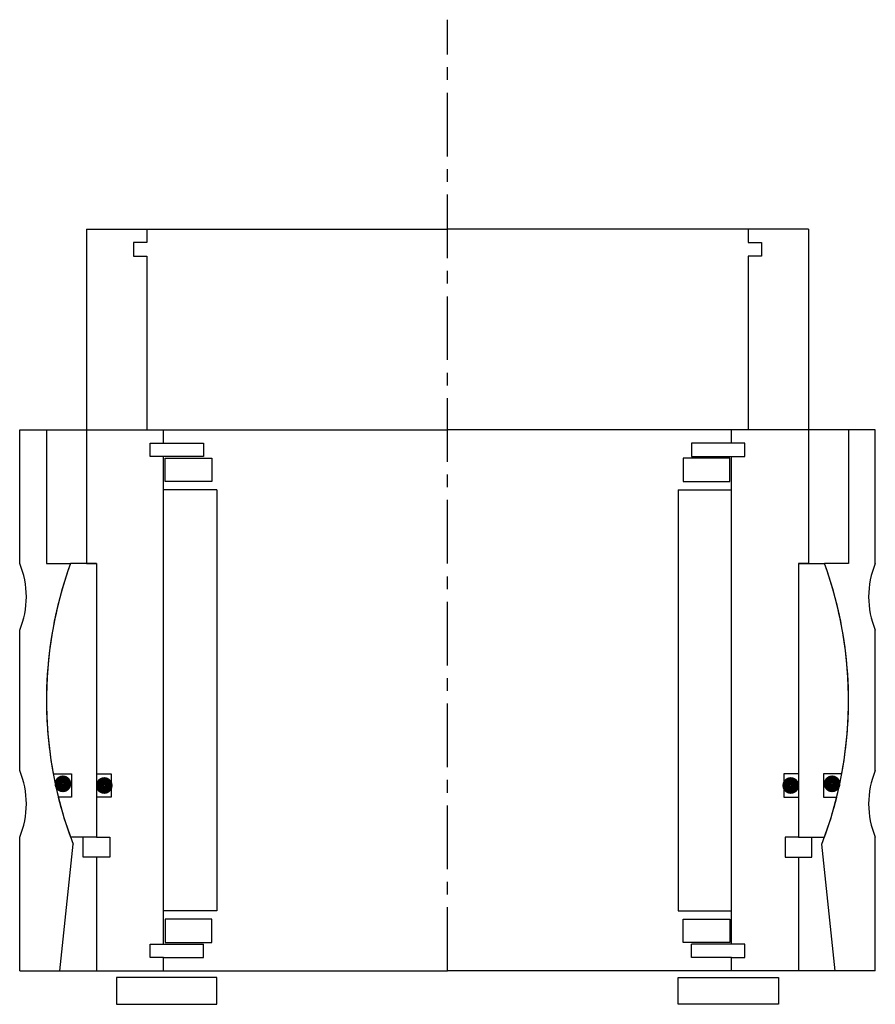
# Model space of a CAD drawing. Header units: millimetres. Extents: x -64 to 64, y -5 to 142.
import ezdxf

# ---------------------------------------------------------------- set-up
doc = ezdxf.new("R2010")
doc.units = ezdxf.units.MM
doc.header["$LTSCALE"] = 0.3
doc.header["$MEASUREMENT"] = 0
doc.linetypes.add('CENTER', pattern=[50.8, 31.75, -6.35, 6.35, -6.35])
doc.layers.get('0').update_dxf_attribs({"linetype": 'CONTINUOUS'})
doc.layers.add('Center', color=1, linetype='CENTER')

# ---------------------------------------------------------------- blocks, each defined once
blk = doc.blocks.new('house4S070')
for p, q in [((-64, 20.5), (-64, 40.5)), ((-64, 40.5), (-60, 40.5)), ((-60, 40.5), (0, 40.5)), ((-60, 40.5), (-60, 20.5)), ((60, 40.5), (0, 40.5)), ((60, 40.5), (60, 20.5)), ((64, 40.5), (60, 40.5)), ((64, 20.5), (64, 40.5)), ((-60, 20.5), (-56.39, 20.5)), ((60, 20.5), (56.39, 20.5)), ((-64, -10.5), (-64, 10.5)), ((64, -10.5), (64, 10.5)), ((-64, -40.5), (-64, -20.5)), ((64, -40.5), (64, -20.5)), ((-58, -40.5), (-56, -21.55)), ((58, -40.5), (56, -21.55)), ((-64, -40.5), (-58, -40.5)), ((-58, -40.5), (0, -40.5)), ((58, -40.5), (0, -40.5)), ((64, -40.5), (58, -40.5))]:
    blk.add_line(p, q)
for centre, radius, start, end in [((-76, 15.5), 13, 337.3801, 22.6199), ((0, 0), 60, 160.0216, 201.051), ((0, 0), 60, 338.949, 19.9784), ((76, 15.5), 13, 157.3801, 202.6199), ((-76, -15.5), 13, 337.3801, 22.6199), ((76, -15.5), 13, 157.3801, 202.6199)]:
    blk.add_arc(centre, radius, start, end)
blk = doc.blocks.new('innerhouse-4S069')
for p, q in [((-54, 70.5), (-54, 20.5)), ((-54, 70.5), (-45, 70.5)), ((-45, 70.5), (0, 70.5)), ((-45, 70.5), (-45, 68.5)), ((45, 70.5), (0, 70.5)), ((54, 70.5), (45, 70.5)), ((45, 70.5), (45, 68.5)), ((54, 70.5), (54, 20.5)), ((-45, 68.5), (-47, 68.5)), ((-47, 68.5), (-47, 66.5)), ((45, 68.5), (47, 68.5)), ((47, 68.5), (47, 66.5)), ((-47, 66.5), (-45, 66.5)), ((-45, 66.5), (-45, 40.5)), ((45, 66.5), (45, 40.5)), ((47, 66.5), (45, 66.5)), ((-45, 40.5), (-42.5, 40.5)), ((-42.5, 38.5), (-42.5, 40.5)), ((45, 40.5), (42.5, 40.5)), ((42.5, 38.5), (42.5, 40.5)), ((-44.5, 38.5), (-42.5, 38.5)), ((-44.5, 36.5), (-44.5, 38.5)), ((-42.5, 38.5), (-36.5, 38.5)), ((-36.5, 38.5), (-36.5, 36.5)), ((42.5, 38.5), (36.5, 38.5)), ((36.5, 38.5), (36.5, 36.5)), ((44.5, 38.5), (42.5, 38.5)), ((44.5, 36.5), (44.5, 38.5)), ((-36.5, 36.5), (-44.5, 36.5)), ((-42.5, -36.5), (-42.5, 36.5)), ((-42.25, 36.25), (-35.25, 36.25)), ((-42.25, 32.75), (-42.25, 36.25)), ((-35.25, 36.25), (-35.25, 32.75)), ((42.25, 36.25), (35.25, 36.25)), ((35.25, 36.25), (35.25, 32.75)), ((36.5, 36.5), (44.5, 36.5)), ((42.25, 32.75), (42.25, 36.25)), ((42.5, -36.5), (42.5, 36.5)), ((-35.25, 32.75), (-42.25, 32.75)), ((35.25, 32.75), (42.25, 32.75)), ((-34.5, 31.5), (-42.5, 31.5)), ((-34.5, 31.5), (-34.5, -31.5)), ((34.5, 31.5), (34.5, -31.5)), ((34.5, 31.5), (42.5, 31.5)), ((-52.5, 20.5), (-56.39, 20.5)), ((-54, 20.5), (-52.5, 20.5)), ((-52.5, 20.5), (-52.5, -20.5)), ((-52.5, 20.5), (-52.5, -11)), ((52.5, 20.5), (52.5, -11)), ((52.5, 20.5), (52.5, -20.5)), ((52.5, 20.5), (56.39, 20.5)), ((54, 20.5), (52.5, 20.5)), ((-58.98, -11), (-56.25, -11)), ((-56.25, -11), (-56.25, -14.5)), ((-52.5, -11), (-50.3, -11)), ((-50.3, -11), (-50.3, -14.5)), ((52.5, -11), (50.3, -11)), ((50.3, -11), (50.3, -14.5)), ((56.25, -11), (56.25, -14.5)), ((58.98, -11), (56.25, -11)), ((-56.25, -14.5), (-58.22, -14.5)), ((-52.5, -14.5), (-52.5, -20.5)), ((-50.3, -14.5), (-52.5, -14.5)), ((50.3, -14.5), (52.5, -14.5)), ((52.5, -14.5), (52.5, -20.5)), ((56.25, -14.5), (58.22, -14.5)), ((-52.5, -20.5), (-56.39, -20.5)), ((-54.5, -23.5), (-54.5, -20.5)), ((-52.5, -20.5), (-50.5, -20.5)), ((-50.5, -20.5), (-50.5, -23.5)), ((52.5, -20.5), (50.5, -20.5)), ((50.5, -20.5), (50.5, -23.5)), ((52.5, -20.5), (56.39, -20.5)), ((54.5, -23.5), (54.5, -20.5)), ((-52.5, -23.5), (-54.5, -23.5)), ((-52.5, -23.5), (-52.5, -40.5)), ((-50.5, -23.5), (-52.5, -23.5)), ((50.5, -23.5), (52.5, -23.5)), ((52.5, -23.5), (52.5, -40.5)), ((52.5, -23.5), (54.5, -23.5)), ((-34.5, -31.5), (-42.5, -31.5)), ((34.5, -31.5), (42.5, -31.5)), ((-35.25, -32.75), (-42.25, -32.75)), ((-42.25, -32.75), (-42.25, -36.25)), ((-35.25, -36.25), (-35.25, -32.75)), ((35.25, -32.75), (42.25, -32.75)), ((35.25, -36.25), (35.25, -32.75)), ((42.25, -32.75), (42.25, -36.25)), ((-44.5, -36.5), (-36.5, -36.5)), ((-44.5, -38.5), (-44.5, -36.5)), ((-42.25, -36.25), (-35.25, -36.25)), ((-36.5, -38.5), (-36.5, -36.5)), ((42.25, -36.25), (35.25, -36.25)), ((44.5, -36.5), (36.5, -36.5)), ((36.5, -38.5), (36.5, -36.5)), ((44.5, -38.5), (44.5, -36.5)), ((-42.5, -38.5), (-44.5, -38.5)), ((-42.5, -40.5), (-42.5, -38.5)), ((-42.5, -38.5), (-36.5, -38.5)), ((42.5, -38.5), (36.5, -38.5)), ((42.5, -40.5), (42.5, -38.5)), ((42.5, -38.5), (44.5, -38.5)), ((-52.5, -40.5), (-42.5, -40.5)), ((-42.5, -40.5), (0, -40.5)), ((42.5, -40.5), (0, -40.5)), ((52.5, -40.5), (42.5, -40.5)), ((-34.5, -41.5), (-49.5, -41.5)), ((-49.5, -41.5), (-49.5, -45.5)), ((-34.5, -45.5), (-34.5, -41.5)), ((34.5, -41.5), (49.5, -41.5)), ((34.5, -45.5), (34.5, -41.5)), ((49.5, -41.5), (49.5, -45.5)), ((-49.5, -45.5), (-34.5, -45.5)), ((49.5, -45.5), (34.5, -45.5))]:
    blk.add_line(p, q)
at = {"const_width": 1.2}
for points in [[(-56.89, -12.5, -1), (-58.19, -12.5, -1)], [(-50.7, -12.75, -1), (-52, -12.75, -1)], [(50.7, -12.75, 1), (52, -12.75, 1)], [(56.89, -12.5, 1), (58.19, -12.5, 1)]]:
    blk.add_lwpolyline(points, format="xyb", close=True, dxfattribs=at)
for start, end in [(160.0216, 190.564), (349.436, 19.9784), (193.9849, 199.9784), (340.0216, 346.0151)]:
    blk.add_arc((0, 0), 60, start, end)
at = {"layer": 'Center'}
blk.add_line((0, -40.5), (0, 101.87), dxfattribs=at)

msp = doc.modelspace()

# ---------------------------------------------------------------- block references
for name in ['innerhouse-4S069', 'house4S070']:
    msp.add_blockref(name, (0, 40.5))

doc.saveas('drawing.dxf')
